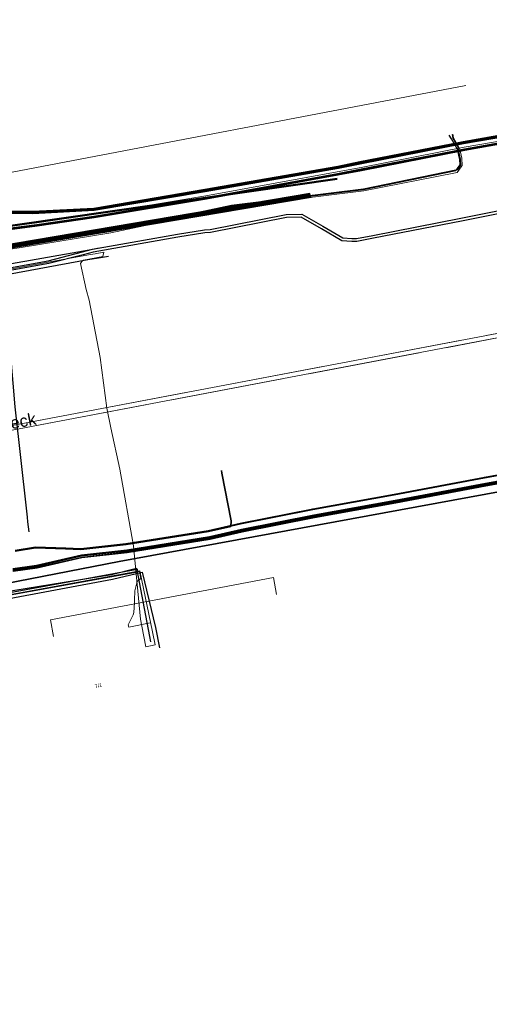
# Model space of a CAD drawing. Header units: metres. Extents: x -502 to 161, y -108 to 174.
# Tile 253 of 256: x 66 to 97, y -22 to 43. Entities that reach past the tile are written whole.
import ezdxf

# ---------------------------------------------------------------- set-up
doc = ezdxf.new("R2010")
doc.units = ezdxf.units.M
doc.header["$LTSCALE"] = 0.1
doc.linetypes.add('239', pattern=[93, 75, -18])
doc.layers.add('BRI32-005.02-5f05-Koordinierung Schemaplan 4 BA ZOB Teilbereich', color=7, linetype='Continuous')
doc.layers.add('BRI32-005.03-5f06-Koordinierung Schemaplan 4 BA ZOB Teilbereich 2 Ost - Bahnhofsallee 2023-01-21', color=7, linetype='Continuous')
doc.styles.add('Arial', font='arial.ttf')

msp = doc.modelspace()

# ---------------------------------------------------------------- linework, layer by layer
at = {"layer": 'BRI32-005.02-5f05-Koordinierung Schemaplan 4 BA ZOB Teilbereich', "color": 250, "linetype": 'Continuous', "lineweight": 13, "true_color": 0x333333, "transparency": 33554687}
msp.add_line((55.495, 31.501), (95.338, 39.097), dxfattribs=at)
at = {"layer": 'BRI32-005.02-5f05-Koordinierung Schemaplan 4 BA ZOB Teilbereich', "color": 114, "linetype": 'Continuous', "lineweight": 50, "true_color": 0x00994c, "transparency": 33554687}
for p, q in [((57.756, 27.067), (84.995, 31.672)), ((57.776, 27.172), (84.978, 31.77)), ((57.796, 27.277), (84.961, 31.869))]:
    msp.add_line(p, q, dxfattribs=at)
at = {"layer": 'BRI32-005.02-5f05-Koordinierung Schemaplan 4 BA ZOB Teilbereich', "color": 7, "linetype": 'Continuous', "lineweight": 18, "transparency": 33554687}
for p, q in [((57.397, 14.952), (121.698, 27.187)), ((57.397, 14.952), (121.698, 27.187)), ((57.453, 14.657), (121.754, 26.892)), ((57.453, 14.657), (121.754, 26.892))]:
    msp.add_line(p, q, dxfattribs=at)
at = {"layer": 'BRI32-005.02-5f05-Koordinierung Schemaplan 4 BA ZOB Teilbereich', "color": 114, "linetype": 'Continuous', "lineweight": 50, "true_color": 0x00994c, "transparency": 33554687, "flags": 128}
msp.add_lwpolyline([(86.746, 32.886), (62.474, 29.379), (58.844, 27.268), (54.675, 26.174), (52.837, 26.743), (50.883, 27.391), (47.635, 30.033), (45.089, 43.494)], dxfattribs=at)
at = {"layer": 'BRI32-005.02-5f05-Koordinierung Schemaplan 4 BA ZOB Teilbereich', "color": 40, "linetype": 'Continuous', "lineweight": 18, "true_color": 0xffbf00, "transparency": 33554687, "flags": 128}
for points in [[(29.358, 36.172), (30.078, 36.302), (36.905, 37.587), (37.591, 37.707), (37.819, 37.637), (37.937, 37.407), (38.038, 36.812), (40.148, 24.982), (40.401, 23.447), (40.535, 22.833), (40.859, 22.577), (41.586, 22.707), (46.545, 23.527), (58.308, 25.657), (70.155, 27.797), (70.597, 27.868), (71.179, 27.977)], [(64.464, 5.063), (73.594, 6.73), (74.424, 2.641), (74.599, 1.78), (73.989, 1.662), (73.729, 3.028), (73.638, 3.504), (73.159, 8.386), (72.241, 13.512), (71.649, 16.254), (71.379, 17.577), (70.943, 20.954), (70.513, 23.163), (70.198, 24.782), (70.004, 25.497), (69.632, 27.237), (69.705, 27.361), (69.825, 27.447), (71.117, 27.692), (71.179, 27.977)]]:
    msp.add_lwpolyline(points, dxfattribs=at)
at = {"layer": 'BRI32-005.02-5f05-Koordinierung Schemaplan 4 BA ZOB Teilbereich', "color": 35, "linetype": 'Continuous', "lineweight": 13, "true_color": 0x99724c, "transparency": 33554687, "flags": 128}
for points in [[(60.094, 27.574), (65.654, 28.444), (71.634, 29.414), (79.703, 31.114), (88.512, 32.207), (94.672, 33.467), (94.793, 33.488), (94.842, 33.565), (94.948, 33.71), (95.005, 33.789), (94.986, 34.198), (94.796, 35.005), (94.662, 35.255), (94.462, 35.6), (94.419, 35.837)], [(60.117, 27.436), (65.677, 28.306), (71.66, 29.276), (79.726, 30.976), (88.531, 32.067), (94.645, 33.278), (94.759, 33.298), (95.038, 33.682), (95.096, 33.762), (95.095, 33.785), (95.076, 34.202), (95.073, 34.26), (95.026, 34.462), (94.98, 34.658), (94.934, 34.853), (94.884, 34.946), (94.51, 35.617), (94.468, 35.846)], [(36.949, -10.021), (36.897, -9.73), (36.144, -5.802), (36.12, -5.675), (40.744, -4.776), (47.946, -3.398), (50.186, -2.973), (50.253, -2.96), (54.623, 3.217), (54.662, 3.271), (64.445, 5.02), (73.431, 6.66), (73.56, 6.684), (73.655, 6.217), (73.406, 6.017), (73.243, 5.397), (73.236, 4.767), (73.223, 4.617), (73.19, 3.946), (73.146, 3.783), (72.924, 3.35), (72.81, 3.127), (72.843, 2.955), (74.264, 3.242)]]:
    msp.add_lwpolyline(points, dxfattribs=at)
at = {"layer": 'BRI32-005.02-5f05-Koordinierung Schemaplan 4 BA ZOB Teilbereich', "color": 1, "linetype": 'Continuous', "lineweight": 25, "true_color": 0xff0000, "transparency": 33554687, "flags": 128}
msp.add_lwpolyline([(60.1, 27.534), (65.66, 28.404), (71.641, 29.375), (79.71, 31.075), (88.518, 32.167), (94.682, 33.427), (94.732, 33.497), (94.834, 33.638), (94.842, 33.649), (94.898, 33.726), (94.954, 33.802), (94.936, 34.196), (94.88, 34.428), (94.842, 34.594), (94.786, 34.833), (94.716, 34.963), (94.383, 35.556), (94.227, 35.799)], dxfattribs=at)
at = {"layer": 'BRI32-005.02-5f05-Koordinierung Schemaplan 4 BA ZOB Teilbereich', "color": 250, "linetype": 'Continuous', "lineweight": 25, "true_color": 0x333333, "transparency": 33554687, "flags": 128}
for points in [[(62.723, 30.742), (66.451, 30.712), (70.512, 30.927), (77.93, 32.177), (86.804, 33.727), (88.265, 34.031), (95.156, 35.371), (98.17, 35.901)], [(62.726, 30.692), (66.451, 30.662), (70.52, 30.878), (77.938, 32.128), (86.813, 33.678), (88.275, 33.982), (95.165, 35.322), (98.178, 35.852)], [(62.729, 30.642), (66.451, 30.612), (70.528, 30.829), (77.946, 32.079), (86.822, 33.629), (88.285, 33.933), (95.174, 35.273), (98.186, 35.803)], [(62.732, 30.592), (66.451, 30.562), (70.536, 30.78), (77.954, 32.03), (86.831, 33.58), (88.295, 33.884), (95.183, 35.224), (98.194, 35.754)], [(45.913, 23.444), (47.169, 23.742), (58.29, 25.755), (60.206, 26.102), (67.466, 27.413), (69.753, 28.001), (70.429, 28.173), (76.09, 29.184), (77.894, 29.473), (78.285, 29.495), (83.352, 30.506), (84.396, 30.528), (85.801, 29.713), (87.124, 28.935), (87.736, 28.887), (88.043, 28.889), (89.143, 29.103), (95.001, 30.249), (100.575, 31.365)], [(100.615, 31.169), (95.039, 30.053), (89.181, 28.907), (88.063, 28.689), (87.728, 28.687), (87.062, 28.739), (85.701, 29.541), (84.344, 30.326), (83.374, 30.306), (78.311, 29.297), (77.916, 29.273), (76.124, 28.986), (70.471, 27.977), (69.803, 27.807), (67.508, 27.217), (60.242, 25.906), (58.326, 25.559), (47.209, 23.546), (45.959, 23.25), (45.913, 23.444)], [(65.103, 6.877), (66.695, 7.105), (69.687, 7.788), (72.716, 8.132), (78.236, 9.003), (80.368, 9.494), (85.194, 10.453), (90.63, 11.433), (96.646, 12.563), (103.935, 13.883)], [(65.109, 6.827), (66.704, 7.056), (69.695, 7.739), (72.723, 8.082), (78.246, 8.954), (80.378, 9.445), (85.203, 10.404), (90.639, 11.384), (96.655, 12.514), (103.944, 13.834)], [(103.872, 14.226), (96.583, 12.906), (90.567, 11.776), (85.131, 10.796), (80.298, 9.837), (78.166, 9.346), (72.667, 8.482), (69.653, 8.142), (68.636, 8.192), (66.617, 8.252), (65.27, 8.032)], [(65.121, 6.727), (66.722, 6.958), (69.711, 7.641), (72.737, 7.982), (78.266, 8.856), (80.398, 9.347), (85.221, 10.306), (90.657, 11.286), (96.673, 12.416), (103.962, 13.736)], [(103.971, 13.687), (96.682, 12.367), (90.666, 11.237), (85.23, 10.257), (80.408, 9.298), (78.276, 8.807), (72.744, 7.932), (69.719, 7.592), (66.731, 6.909), (65.127, 6.677)], [(36.007, -5.513), (40.71, -4.6), (47.912, -3.222), (50.147, -2.797), (54.477, 3.321), (54.558, 3.435), (64.413, 5.197), (73.399, 6.836), (73.435, 6.64), (64.449, 5.001), (54.674, 3.253), (54.639, 3.205), (50.264, -2.98), (50.189, -2.992), (47.95, -3.418), (40.748, -4.796), (36.045, -5.709), (36.007, -5.513)]]:
    msp.add_lwpolyline(points, dxfattribs=at)
at = {"layer": 'BRI32-005.02-5f05-Koordinierung Schemaplan 4 BA ZOB Teilbereich', "color": 116, "linetype": 'Continuous', "lineweight": 13, "true_color": 0x007f3f, "transparency": 33554687, "flags": 128}
for points in [[(63.201, 29.476), (66.709, 29.936), (70.508, 30.494), (77.989, 31.734), (86.763, 33.333), (88.346, 33.639), (95.228, 34.979), (98.235, 35.51)], [(98.265, 35.312), (95.264, 34.783), (88.384, 33.443), (86.799, 33.137), (78.023, 31.536), (70.538, 30.296), (66.737, 29.738), (63.223, 29.278)], [(65.103, 6.876), (66.695, 7.105), (69.686, 7.789), (72.717, 8.131), (78.237, 9.003), (80.367, 9.494), (85.193, 10.453), (90.63, 11.433), (96.646, 12.563), (103.935, 13.883)], [(103.971, 13.687), (96.682, 12.367), (90.666, 11.237), (85.231, 10.257), (80.409, 9.298), (78.275, 8.807), (72.743, 7.933), (69.72, 7.591), (66.731, 6.909), (65.127, 6.678)]]:
    msp.add_lwpolyline(points, dxfattribs=at)
at = {"layer": 'BRI32-005.02-5f05-Koordinierung Schemaplan 4 BA ZOB Teilbereich', "color": 251, "linetype": 'Continuous', "lineweight": 13, "true_color": 0x5b5b5b, "transparency": 33554687, "flags": 128}
for points in [[(98.25, 35.411), (95.246, 34.881), (88.365, 33.541), (86.781, 33.235), (78.006, 31.635), (70.523, 30.395), (66.723, 29.837), (63.212, 29.377)], [(103.953, 13.785), (96.664, 12.465), (90.648, 11.335), (85.212, 10.355), (80.388, 9.396), (78.256, 8.905), (72.73, 8.032), (69.703, 7.69), (66.713, 7.007), (65.115, 6.777)]]:
    msp.add_lwpolyline(points, dxfattribs=at)
at = {"layer": 'BRI32-005.02-5f05-Koordinierung Schemaplan 4 BA ZOB Teilbereich', "color": 190, "linetype": 'Continuous', "lineweight": 35, "true_color": 0x7f00ff, "transparency": 33554687, "flags": 128}
for points in [[(98.258, 35.362), (95.255, 34.832), (88.375, 33.492), (86.79, 33.186), (78.015, 31.586), (70.531, 30.346), (66.729, 29.787), (63.218, 29.327)], [(98.266, 35.313), (95.264, 34.783), (88.385, 33.443), (86.799, 33.137), (78.024, 31.537), (70.539, 30.297), (66.735, 29.737), (63.224, 29.277)], [(103.863, 14.275), (96.574, 12.955), (90.558, 11.825), (85.122, 10.845), (80.288, 9.886), (78.156, 9.395), (72.66, 8.532), (69.647, 8.192), (68.637, 8.242), (66.614, 8.302), (65.263, 8.082)], [(79.041, 13.427), (79.068, 13.228), (79.671, 10.055), (79.651, 9.688), (78.166, 9.346), (72.667, 8.482), (69.653, 8.142), (68.636, 8.192), (66.617, 8.252), (65.27, 8.032)], [(79.041, 13.427), (79.068, 13.228), (79.671, 10.055), (79.651, 9.688), (78.166, 9.346), (72.667, 8.482), (69.653, 8.142), (68.636, 8.192), (66.617, 8.252), (65.27, 8.032)]]:
    msp.add_lwpolyline(points, dxfattribs=at)
at = {"layer": 'BRI32-005.02-5f05-Koordinierung Schemaplan 4 BA ZOB Teilbereich', "color": 40, "linetype": 'Continuous', "lineweight": 25, "true_color": 0xffbf00, "transparency": 33554687, "flags": 128}
for points in [[(70.868, 28.257), (70.199, 28.117), (58.304, 26.017), (46.558, 23.849), (46.549, 23.847)], [(71.489, 27.697), (70.818, 27.59), (70.11, 27.477), (58.312, 25.297), (46.55, 23.209), (46.541, 23.207)], [(36.798, -10.766), (36.378, -8.556), (35.777, -5.446), (40.734, -4.484), (47.929, -3.106), (50.101, -2.692), (54.501, 3.542), (64.42, 5.309), (71.696, 6.477), (73.354, 6.907), (74.229, 2.346), (74.304, 1.975)], [(37.289, -10.672), (36.868, -8.462), (36.363, -5.842), (40.829, -4.975), (48.023, -3.597), (50.393, -3.145), (54.791, 3.086), (64.509, 4.817), (71.766, 6.157), (73.735, 6.637), (74.62, 2.936), (74.894, 1.585)]]:
    msp.add_lwpolyline(points, dxfattribs=at)
at = {"layer": 'BRI32-005.02-5f05-Koordinierung Schemaplan 4 BA ZOB Teilbereich', "color": 7, "linetype": '239', "lineweight": 18, "transparency": 33554687, "flags": 128}
msp.add_lwpolyline([(57.453, 14.657), (121.754, 26.892), (121.698, 27.187), (57.397, 14.952)], dxfattribs=at)
at = {"layer": 'BRI32-005.02-5f05-Koordinierung Schemaplan 4 BA ZOB Teilbereich', "color": 6, "linetype": 'Continuous', "lineweight": 25, "true_color": 0xff00ff, "transparency": 33554687, "flags": 128}
msp.add_lwpolyline([(66.202, 9.317), (66.114, 9.997), (66.08, 10.307), (66.039, 10.707), (65.257, 17.663), (64.994, 20.827)], dxfattribs=at)
at = {"layer": 'BRI32-005.02-5f05-Koordinierung Schemaplan 4 BA ZOB Teilbereich', "color": 30, "linetype": 'Continuous', "lineweight": 35, "true_color": 0xff7f00, "transparency": 33554687, "flags": 128}
msp.add_lwpolyline([(160.701, 3.732), (153.861, 9.988), (146.58, 16.834), (137.207, 18.41), (133.989, 18.578), (131.036, 18.449), (129.189, 18.2), (119.914, 16.47), (116.34, 15.794), (99.934, 12.447), (72.211, 7.355), (41.692, 1.403), (4.438, -5.44), (-20.503, -9.561), (-43.027, -13.814), (-60.134, -17.04), (-87.993, -22.2)], dxfattribs=at)
at = {"layer": 'BRI32-005.02-5f05-Koordinierung Schemaplan 4 BA ZOB Teilbereich', "color": 3, "linetype": 'Continuous', "lineweight": 25, "true_color": 0x00ff00, "transparency": 33554687, "flags": 128}
msp.add_lwpolyline([(103.971, 13.687), (96.682, 12.367), (90.666, 11.237), (85.23, 10.257), (80.408, 9.298), (78.276, 8.807), (72.744, 7.932), (69.719, 7.592), (66.731, 6.909), (65.127, 6.677)], dxfattribs=at)
msp.add_lwpolyline([(103.971, 13.687), (96.682, 12.367), (90.666, 11.237), (85.23, 10.257), (80.408, 9.298), (78.276, 8.807), (72.744, 7.932), (69.719, 7.592), (66.731, 6.909), (65.127, 6.677)], dxfattribs=at)
at = {"layer": 'BRI32-005.02-5f05-Koordinierung Schemaplan 4 BA ZOB Teilbereich', "color": 7, "linetype": 'Continuous', "lineweight": 13, "transparency": 33554687, "flags": 128}
msp.add_lwpolyline([(67.834, 2.342), (67.628, 3.457), (82.507, 6.271), (82.71, 5.149)], dxfattribs=at)
at = {"layer": 'BRI32-005.03-5f06-Koordinierung Schemaplan 4 BA ZOB Teilbereich 2 Ost - Bahnhofsallee 2023-01-21', "color": 30, "linetype": 'Continuous', "lineweight": 30, "true_color": 0xff7f00, "transparency": 33554687, "flags": 128}
msp.add_lwpolyline([(160.701, 3.732), (153.861, 9.988), (146.58, 16.834), (137.207, 18.41), (133.989, 18.578), (131.036, 18.449), (129.189, 18.2), (119.914, 16.47), (116.34, 15.794), (99.934, 12.447), (72.211, 7.355), (41.692, 1.403), (4.438, -5.44), (-20.503, -9.561), (-43.027, -13.814), (-60.134, -17.04), (-87.993, -22.2)], dxfattribs=at)
at = {"layer": 'BRI32-005.03-5f06-Koordinierung Schemaplan 4 BA ZOB Teilbereich 2 Ost - Bahnhofsallee 2023-01-21', "color": 116, "linetype": 'Continuous', "lineweight": 9, "true_color": 0x007f3f, "transparency": 33554687, "flags": 128}
for points in [[(65.103, 6.876), (66.695, 7.105), (69.686, 7.789), (72.717, 8.131), (78.237, 9.003), (80.367, 9.494), (85.193, 10.453), (90.63, 11.433), (96.646, 12.563), (103.935, 13.883)], [(103.971, 13.687), (96.682, 12.367), (90.666, 11.237), (85.231, 10.257), (80.409, 9.298), (78.275, 8.807), (72.743, 7.933), (69.72, 7.591), (66.731, 6.909), (65.127, 6.678)]]:
    msp.add_lwpolyline(points, dxfattribs=at)
at = {"layer": 'BRI32-005.03-5f06-Koordinierung Schemaplan 4 BA ZOB Teilbereich 2 Ost - Bahnhofsallee 2023-01-21', "color": 251, "linetype": 'Continuous', "lineweight": 9, "true_color": 0x5b5b5b, "transparency": 33554687, "flags": 128}
msp.add_lwpolyline([(103.953, 13.785), (96.664, 12.465), (90.648, 11.335), (85.212, 10.355), (80.388, 9.396), (78.256, 8.905), (72.73, 8.032), (69.703, 7.69), (66.713, 7.007), (65.115, 6.777)], dxfattribs=at)

# ---------------------------------------------------------------- texts
at = {"layer": 'BRI32-005.02-5f05-Koordinierung Schemaplan 4 BA ZOB Teilbereich', "color": 251, "true_color": 0x5b5b5b, "transparency": 33554687, "attachment_point": 1, "line_spacing_factor": 0.25, "style": 'Arial'}
for s, insert, char_height, rotation in [('Zinser Dreieck', (59.5, 15.933), 0.8, 10.773), ('7/1', (70.559, -0.854), 0.25, 10.8)]:
    msp.add_mtext(s, dxfattribs=dict(at, insert=insert, char_height=char_height, rotation=rotation))

doc.saveas('drawing.dxf')
